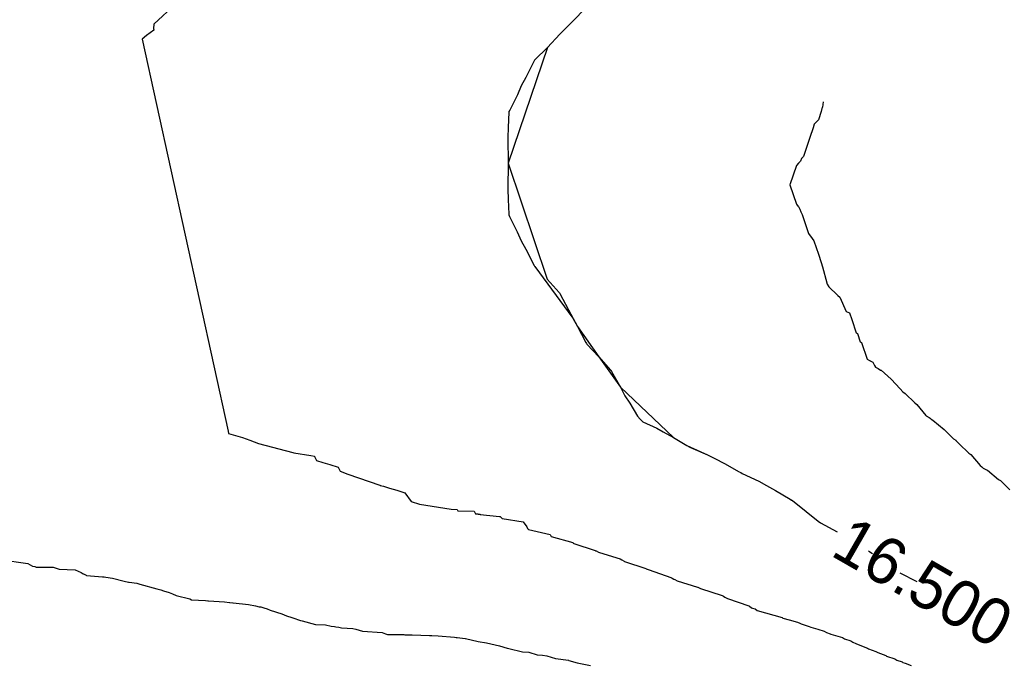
# Model space of a CAD drawing. Extents: x 158343 to 162498, y 431347 to 434500.
# Tile 192 of 248: x 159582 to 159620, y 434103 to 434128. Entities that reach past the tile are written whole.
import ezdxf

# ---------------------------------------------------------------- set-up
doc = ezdxf.new("R2010")
doc.units = 0
doc.header["$LTSCALE"] = 10
doc.header["$MEASUREMENT"] = 0
doc.layers.add('000_arcering', color=8, linetype='CONTINUOUS')
doc.layers.add('def. con-hoogtelijn (index)', color=8, linetype='CONTINUOUS')
doc.styles.add('Style-WORKING', font='WORKING.shx')

# ---------------------------------------------------------------- blocks, each defined once
blk = doc.blocks.new('bestaande hoogtelijnen')
at = {"layer": 'def. con-hoogtelijn (index)'}
for p, q in [((-79.843, 62.203), (-80.71, 61.403)), ((-79.843, 62.203), (-80.71, 61.403)), ((-79.843, 62.203), (-80.71, 61.403)), ((-63.994, 62.019), (-64.487, 61.513)), ((-63.994, 62.019), (-64.487, 61.513)), ((-80.71, 61.403), (-80.713, 61.239)), ((-80.71, 61.403), (-80.713, 61.239)), ((-80.71, 61.403), (-80.713, 61.239)), ((-64.487, 61.513), (-64.992, 61.018)), ((-64.487, 61.513), (-64.992, 61.018)), ((-80.71, 61.169), (-80.984, 60.959)), ((-80.71, 61.169), (-80.984, 60.959)), ((-80.71, 61.169), (-80.984, 60.959)), ((-80.713, 61.239), (-80.713, 61.237)), ((-80.713, 61.239), (-80.713, 61.237)), ((-80.713, 61.239), (-80.713, 61.237)), ((-80.713, 61.237), (-80.71, 61.169)), ((-80.713, 61.237), (-80.71, 61.169)), ((-80.713, 61.237), (-80.71, 61.169)), ((-64.992, 61.018), (-65.472, 60.499)), ((-64.992, 61.018), (-65.472, 60.499)), ((-80.984, 60.959), (-81.159, 60.819)), ((-80.984, 60.959), (-81.159, 60.819)), ((-80.984, 60.959), (-81.159, 60.819)), ((-81.159, 60.819), (-77.825, 45.656)), ((-81.159, 60.819), (-77.825, 45.656)), ((-81.159, 60.819), (-77.825, 45.656)), ((-65.472, 60.499), (-66.994, 56.021)), ((-65.472, 60.499), (-66.994, 56.021)), ((-65.472, 60.499), (-65.965, 60.019)), ((-65.472, 60.499), (-65.965, 60.019)), ((-65.992, 59.977), (-66.308, 59.335)), ((-65.992, 59.977), (-66.308, 59.335)), ((-65.976, 60.002), (-65.992, 59.977)), ((-65.976, 60.002), (-65.992, 59.977)), ((-65.965, 60.019), (-65.976, 60.002)), ((-65.965, 60.019), (-65.976, 60.002)), ((-66.308, 59.335), (-66.488, 59.019)), ((-66.308, 59.335), (-66.488, 59.019)), ((-66.488, 59.019), (-66.637, 58.664)), ((-66.488, 59.019), (-66.637, 58.664)), ((-66.637, 58.664), (-66.934, 58.077)), ((-66.637, 58.664), (-66.934, 58.077)), ((-54.806, 58.398), (-54.831, 58.195)), ((-54.806, 58.398), (-54.831, 58.195)), ((-54.806, 58.398), (-54.831, 58.195)), ((-66.964, 57.991), (-66.992, 57.4)), ((-66.964, 57.991), (-66.992, 57.4)), ((-66.961, 58.019), (-66.964, 57.991)), ((-66.961, 58.019), (-66.964, 57.991)), ((-66.934, 58.077), (-66.961, 58.019)), ((-66.934, 58.077), (-66.961, 58.019)), ((-54.882, 58.019), (-54.988, 57.693)), ((-54.882, 58.019), (-54.988, 57.693)), ((-54.882, 58.019), (-54.988, 57.693)), ((-54.835, 58.191), (-54.882, 58.019)), ((-54.835, 58.191), (-54.882, 58.019)), ((-54.835, 58.191), (-54.882, 58.019)), ((-54.831, 58.195), (-54.835, 58.191)), ((-54.831, 58.195), (-54.835, 58.191)), ((-54.831, 58.195), (-54.835, 58.191)), ((-54.988, 57.693), (-55.151, 57.526)), ((-54.988, 57.693), (-55.151, 57.526)), ((-54.988, 57.693), (-55.151, 57.526)), ((-66.992, 57.4), (-67.006, 57.019)), ((-66.992, 57.4), (-67.006, 57.019)), ((-55.193, 57.387), (-55.323, 57.019)), ((-55.193, 57.387), (-55.323, 57.019)), ((-55.193, 57.387), (-55.323, 57.019)), ((-55.151, 57.526), (-55.193, 57.387)), ((-55.151, 57.526), (-55.193, 57.387)), ((-55.151, 57.526), (-55.193, 57.387)), ((-67.006, 57.019), (-67.006, 57.005)), ((-67.006, 57.019), (-67.006, 57.005)), ((-67.006, 57.005), (-66.994, 56.021)), ((-67.006, 57.005), (-66.994, 56.021)), ((-55.323, 57.019), (-55.562, 56.282)), ((-55.323, 57.019), (-55.562, 56.282)), ((-55.323, 57.019), (-55.562, 56.282)), ((-55.323, 57.019), (-55.323, 57.019)), ((-55.323, 57.019), (-55.323, 57.019)), ((-55.323, 57.019), (-55.323, 57.019)), ((-66.994, 56.017), (-67.006, 55.033)), ((-66.994, 56.017), (-67.006, 55.033)), ((-66.994, 56.021), (-66.994, 56.017)), ((-66.994, 56.021), (-66.994, 56.017)), ((-66.994, 56.017), (-65.479, 51.531)), ((-66.994, 56.017), (-65.479, 51.531)), ((-55.758, 56.019), (-55.838, 55.932)), ((-55.758, 56.019), (-55.838, 55.932)), ((-55.758, 56.019), (-55.838, 55.932)), ((-55.674, 56.101), (-55.758, 56.019)), ((-55.674, 56.101), (-55.758, 56.019)), ((-55.674, 56.101), (-55.758, 56.019)), ((-55.644, 56.198), (-55.674, 56.101)), ((-55.644, 56.198), (-55.674, 56.101)), ((-55.644, 56.198), (-55.674, 56.101)), ((-55.562, 56.282), (-55.644, 56.198)), ((-55.562, 56.282), (-55.644, 56.198)), ((-55.562, 56.282), (-55.644, 56.198)), ((-55.838, 55.932), (-56.092, 55.186)), ((-55.838, 55.932), (-56.092, 55.186)), ((-55.838, 55.932), (-56.092, 55.186)), ((-67.006, 55.033), (-67.006, 55.019)), ((-67.006, 55.033), (-67.006, 55.019)), ((-67.006, 55.019), (-66.992, 54.612)), ((-67.006, 55.019), (-66.992, 54.612)), ((-56.092, 55.186), (-56.092, 55.185)), ((-56.092, 55.186), (-56.092, 55.185)), ((-56.092, 55.186), (-56.092, 55.185)), ((-56.092, 55.185), (-55.84, 54.437)), ((-56.092, 55.185), (-55.84, 54.437)), ((-56.092, 55.185), (-55.84, 54.437)), ((-66.992, 54.612), (-66.966, 54.045)), ((-66.992, 54.612), (-66.966, 54.045)), ((-55.84, 54.437), (-55.763, 54.352)), ((-55.84, 54.437), (-55.763, 54.352)), ((-55.84, 54.437), (-55.763, 54.352)), ((-55.763, 54.352), (-55.761, 54.35)), ((-55.763, 54.352), (-55.761, 54.35)), ((-55.763, 54.352), (-55.761, 54.35)), ((-55.761, 54.35), (-55.758, 54.346)), ((-55.761, 54.35), (-55.758, 54.346)), ((-55.761, 54.35), (-55.758, 54.346)), ((-55.758, 54.346), (-55.702, 54.241)), ((-55.758, 54.346), (-55.702, 54.241)), ((-55.758, 54.346), (-55.702, 54.241)), ((-55.702, 54.241), (-55.672, 54.144)), ((-55.702, 54.241), (-55.672, 54.144)), ((-55.702, 54.241), (-55.672, 54.144)), ((-55.672, 54.144), (-55.614, 54.036)), ((-55.672, 54.144), (-55.614, 54.036)), ((-55.672, 54.144), (-55.614, 54.036)), ((-66.966, 54.045), (-66.964, 54.019)), ((-66.966, 54.045), (-66.964, 54.019)), ((-66.964, 54.019), (-66.938, 53.965)), ((-66.964, 54.019), (-66.938, 53.965)), ((-66.938, 53.965), (-66.64, 53.37)), ((-66.938, 53.965), (-66.64, 53.37)), ((-55.614, 54.036), (-55.37, 53.299)), ((-55.614, 54.036), (-55.37, 53.299)), ((-55.614, 54.036), (-55.37, 53.299)), ((-66.64, 53.37), (-66.491, 53.019)), ((-66.64, 53.37), (-66.491, 53.019)), ((-66.491, 53.019), (-66.311, 52.7)), ((-66.491, 53.019), (-66.311, 52.7)), ((-55.37, 53.299), (-55.232, 53.104)), ((-55.37, 53.299), (-55.232, 53.104)), ((-55.37, 53.299), (-55.232, 53.104)), ((-55.232, 53.104), (-55.157, 53.019)), ((-55.232, 53.104), (-55.157, 53.019)), ((-55.232, 53.104), (-55.157, 53.019)), ((-55.157, 53.019), (-54.987, 52.507)), ((-55.157, 53.019), (-54.987, 52.507)), ((-55.157, 53.019), (-54.987, 52.507)), ((-66.311, 52.7), (-65.992, 52.061)), ((-66.311, 52.7), (-65.992, 52.061)), ((-54.987, 52.507), (-54.984, 52.503)), ((-54.987, 52.507), (-54.984, 52.503)), ((-54.987, 52.507), (-54.984, 52.503)), ((-54.984, 52.503), (-54.882, 52.182)), ((-54.984, 52.503), (-54.882, 52.182)), ((-54.984, 52.503), (-54.882, 52.182)), ((-65.992, 52.061), (-65.975, 52.035)), ((-65.992, 52.061), (-65.975, 52.035)), ((-65.975, 52.035), (-65.965, 52.019)), ((-65.975, 52.035), (-65.965, 52.019)), ((-65.965, 52.019), (-64.491, 50.019)), ((-65.965, 52.019), (-64.491, 50.019)), ((-54.882, 52.182), (-54.827, 52.017)), ((-54.882, 52.182), (-54.827, 52.017)), ((-54.882, 52.182), (-54.827, 52.017)), ((-54.827, 52.017), (-54.662, 51.39)), ((-54.827, 52.017), (-54.662, 51.39)), ((-54.827, 52.017), (-54.662, 51.39)), ((-65.479, 51.531), (-65.017, 51.019)), ((-65.479, 51.531), (-65.017, 51.019)), ((-54.662, 51.39), (-54.659, 51.384)), ((-54.662, 51.39), (-54.659, 51.384)), ((-54.662, 51.39), (-54.659, 51.384)), ((-54.659, 51.384), (-54.645, 51.343)), ((-54.659, 51.384), (-54.645, 51.343)), ((-54.659, 51.384), (-54.645, 51.343)), ((-54.645, 51.343), (-54.589, 51.242)), ((-54.645, 51.343), (-54.589, 51.242)), ((-54.645, 51.343), (-54.589, 51.242)), ((-54.589, 51.242), (-54.246, 50.918)), ((-54.589, 51.242), (-54.246, 50.918)), ((-54.589, 51.242), (-54.246, 50.918)), ((-65.017, 51.019), (-65.006, 51.005)), ((-65.017, 51.019), (-65.006, 51.005)), ((-65.006, 51.005), (-64.992, 50.983)), ((-65.006, 51.005), (-64.992, 50.983)), ((-64.992, 50.983), (-64.656, 50.354)), ((-64.992, 50.983), (-64.656, 50.354)), ((-54.246, 50.918), (-54.238, 50.897)), ((-54.246, 50.918), (-54.238, 50.897)), ((-54.246, 50.918), (-54.238, 50.897)), ((-54.238, 50.897), (-54.151, 50.844)), ((-54.238, 50.897), (-54.151, 50.844)), ((-54.238, 50.897), (-54.151, 50.844)), ((-54.151, 50.844), (-53.916, 50.288)), ((-54.151, 50.844), (-53.916, 50.288)), ((-54.151, 50.844), (-53.916, 50.288)), ((-64.656, 50.354), (-64.308, 49.702)), ((-64.656, 50.354), (-64.308, 49.702)), ((-64.491, 50.019), (-64.308, 49.702)), ((-64.491, 50.019), (-64.308, 49.702)), ((-53.916, 50.288), (-53.783, 50.227)), ((-53.916, 50.288), (-53.783, 50.227)), ((-53.916, 50.288), (-53.783, 50.227)), ((-53.783, 50.227), (-53.697, 49.971)), ((-53.783, 50.227), (-53.697, 49.971)), ((-53.783, 50.227), (-53.697, 49.971)), ((-53.697, 49.971), (-53.524, 49.455)), ((-53.697, 49.971), (-53.524, 49.455)), ((-53.697, 49.971), (-53.524, 49.455)), ((-64.308, 49.702), (-63.48, 48.53)), ((-64.308, 49.702), (-63.48, 48.53)), ((-64.308, 49.702), (-63.992, 49.085)), ((-64.308, 49.702), (-63.992, 49.085)), ((-53.524, 49.455), (-53.476, 49.432)), ((-53.524, 49.455), (-53.476, 49.432)), ((-53.524, 49.455), (-53.476, 49.432)), ((-53.476, 49.432), (-53.375, 49.115)), ((-53.476, 49.432), (-53.375, 49.115)), ((-53.476, 49.432), (-53.375, 49.115)), ((-63.992, 49.085), (-63.967, 49.043)), ((-63.992, 49.085), (-63.967, 49.043)), ((-63.967, 49.043), (-63.952, 49.019)), ((-63.967, 49.043), (-63.952, 49.019)), ((-63.952, 49.019), (-63.48, 48.53)), ((-63.952, 49.019), (-63.48, 48.53)), ((-53.375, 49.115), (-53.312, 49.082)), ((-53.375, 49.115), (-53.312, 49.082)), ((-53.375, 49.115), (-53.312, 49.082)), ((-53.312, 49.082), (-53.096, 48.441)), ((-53.312, 49.082), (-53.096, 48.441)), ((-53.312, 49.082), (-53.096, 48.441)), ((-63.48, 48.53), (-63.032, 48.019)), ((-63.48, 48.53), (-63.032, 48.019)), ((-63.48, 48.53), (-62.651, 47.359)), ((-63.48, 48.53), (-62.651, 47.359)), ((-53.096, 48.441), (-53.003, 48.389)), ((-53.096, 48.441), (-53.003, 48.389)), ((-53.096, 48.441), (-53.003, 48.389)), ((-63.032, 48.019), (-63.014, 47.997)), ((-63.032, 48.019), (-63.014, 47.997)), ((-53.003, 48.389), (-52.992, 48.383)), ((-53.003, 48.389), (-52.992, 48.383)), ((-53.003, 48.389), (-52.992, 48.383)), ((-52.992, 48.383), (-52.983, 48.378)), ((-52.992, 48.383), (-52.983, 48.378)), ((-52.992, 48.383), (-52.983, 48.378)), ((-52.983, 48.378), (-52.876, 48.327)), ((-52.983, 48.378), (-52.876, 48.327)), ((-52.983, 48.378), (-52.876, 48.327)), ((-52.876, 48.327), (-52.813, 48.197)), ((-52.876, 48.327), (-52.813, 48.197)), ((-52.876, 48.327), (-52.813, 48.197)), ((-52.813, 48.197), (-52.78, 48.134)), ((-52.813, 48.197), (-52.78, 48.134)), ((-52.813, 48.197), (-52.78, 48.134)), ((-52.78, 48.134), (-52.729, 48.108)), ((-52.78, 48.134), (-52.729, 48.108)), ((-52.78, 48.134), (-52.729, 48.108)), ((-52.729, 48.108), (-52.672, 48.076)), ((-52.729, 48.108), (-52.672, 48.076)), ((-52.729, 48.108), (-52.672, 48.076)), ((-52.672, 48.076), (-52.578, 48.019)), ((-52.672, 48.076), (-52.578, 48.019)), ((-52.672, 48.076), (-52.578, 48.019)), ((-52.578, 48.019), (-52.568, 48.013)), ((-52.578, 48.019), (-52.568, 48.013)), ((-52.578, 48.019), (-52.568, 48.013)), ((-52.568, 48.013), (-52.562, 48.01)), ((-52.568, 48.013), (-52.562, 48.01)), ((-52.568, 48.013), (-52.562, 48.01)), ((-63.014, 47.997), (-62.992, 47.962)), ((-63.014, 47.997), (-62.992, 47.962)), ((-62.992, 47.962), (-62.651, 47.359)), ((-62.992, 47.962), (-62.651, 47.359)), ((-52.562, 48.01), (-52.165, 47.67)), ((-52.562, 48.01), (-52.165, 47.67)), ((-52.562, 48.01), (-52.165, 47.67)), ((-52.165, 47.67), (-51.825, 47.294)), ((-52.165, 47.67), (-51.825, 47.294)), ((-52.165, 47.67), (-51.825, 47.294)), ((-62.651, 47.359), (-60.596, 45.414)), ((-62.651, 47.359), (-60.596, 45.414)), ((-62.651, 47.359), (-62.478, 47.019)), ((-62.651, 47.359), (-62.478, 47.019)), ((-51.825, 47.294), (-51.717, 47.176)), ((-51.825, 47.294), (-51.717, 47.176)), ((-51.825, 47.294), (-51.717, 47.176)), ((-62.478, 47.019), (-62.28, 46.73)), ((-62.478, 47.019), (-62.28, 46.73)), ((-51.717, 47.176), (-51.629, 47.107)), ((-51.717, 47.176), (-51.629, 47.107)), ((-51.717, 47.176), (-51.629, 47.107)), ((-51.629, 47.107), (-51.26, 46.751)), ((-51.629, 47.107), (-51.26, 46.751)), ((-51.629, 47.107), (-51.26, 46.751)), ((-62.28, 46.73), (-61.992, 46.233)), ((-62.28, 46.73), (-61.992, 46.233)), ((-51.26, 46.751), (-51.182, 46.686)), ((-51.26, 46.751), (-51.182, 46.686)), ((-51.26, 46.751), (-51.182, 46.686)), ((-51.182, 46.686), (-50.825, 46.253)), ((-51.182, 46.686), (-50.825, 46.253)), ((-51.182, 46.686), (-50.825, 46.253)), ((-61.992, 46.233), (-61.89, 46.12)), ((-61.992, 46.233), (-61.89, 46.12)), ((-61.89, 46.12), (-61.777, 46.019)), ((-61.89, 46.12), (-61.777, 46.019)), ((-50.825, 46.253), (-50.811, 46.243)), ((-50.825, 46.253), (-50.811, 46.243)), ((-50.825, 46.253), (-50.811, 46.243)), ((-50.811, 46.243), (-50.703, 46.184)), ((-50.811, 46.243), (-50.703, 46.184)), ((-50.811, 46.243), (-50.703, 46.184)), ((-50.703, 46.184), (-50.659, 46.16)), ((-50.703, 46.184), (-50.659, 46.16)), ((-50.703, 46.184), (-50.659, 46.16)), ((-50.659, 46.16), (-50.618, 46.117)), ((-50.659, 46.16), (-50.618, 46.117)), ((-50.659, 46.16), (-50.618, 46.117)), ((-50.618, 46.117), (-50.556, 46.08)), ((-50.618, 46.117), (-50.556, 46.08)), ((-50.618, 46.117), (-50.556, 46.08)), ((-61.777, 46.019), (-61.244, 45.766)), ((-61.777, 46.019), (-61.244, 45.766)), ((-61.244, 45.766), (-60.992, 45.626)), ((-61.244, 45.766), (-60.992, 45.626)), ((-50.556, 46.08), (-50.121, 45.723)), ((-50.556, 46.08), (-50.121, 45.723)), ((-50.556, 46.08), (-50.121, 45.723)), ((-77.825, 45.656), (-77.821, 45.561)), ((-77.825, 45.656), (-77.821, 45.561)), ((-77.825, 45.656), (-77.821, 45.561)), ((-77.821, 45.561), (-77.268, 45.409)), ((-77.821, 45.561), (-77.268, 45.409)), ((-77.821, 45.561), (-77.268, 45.409)), ((-77.268, 45.409), (-77.268, 45.405)), ((-77.268, 45.409), (-77.268, 45.405)), ((-77.268, 45.409), (-77.268, 45.405)), ((-77.268, 45.405), (-76.987, 45.311)), ((-77.268, 45.405), (-76.987, 45.311)), ((-77.268, 45.405), (-76.987, 45.311)), ((-60.992, 45.626), (-60.596, 45.414)), ((-60.992, 45.626), (-60.596, 45.414)), ((-60.596, 45.414), (-60.073, 45.1)), ((-60.596, 45.414), (-60.073, 45.1)), ((-50.121, 45.723), (-49.763, 45.362)), ((-50.121, 45.723), (-49.763, 45.362)), ((-50.121, 45.723), (-49.763, 45.362)), ((-49.763, 45.362), (-49.667, 45.3)), ((-49.763, 45.362), (-49.667, 45.3)), ((-49.763, 45.362), (-49.667, 45.3)), ((-76.987, 45.311), (-76.657, 45.182)), ((-76.987, 45.311), (-76.657, 45.182)), ((-76.987, 45.311), (-76.657, 45.182)), ((-76.657, 45.182), (-75.321, 44.825)), ((-76.657, 45.182), (-75.321, 44.825)), ((-76.657, 45.182), (-75.321, 44.825)), ((-60.073, 45.1), (-59.278, 44.733)), ((-60.073, 45.1), (-59.278, 44.733)), ((-60.073, 45.1), (-59.992, 45.052)), ((-60.073, 45.1), (-59.992, 45.052)), ((-59.992, 45.052), (-59.932, 45.019)), ((-59.992, 45.052), (-59.932, 45.019)), ((-59.932, 45.019), (-59.278, 44.733)), ((-59.932, 45.019), (-59.278, 44.733)), ((-49.667, 45.3), (-49.662, 45.297)), ((-49.667, 45.3), (-49.662, 45.297)), ((-49.667, 45.3), (-49.662, 45.297)), ((-49.662, 45.297), (-49.554, 45.182)), ((-49.662, 45.297), (-49.554, 45.182)), ((-49.662, 45.297), (-49.554, 45.182)), ((-49.554, 45.182), (-49.55, 45.18)), ((-49.554, 45.182), (-49.55, 45.18)), ((-49.554, 45.182), (-49.55, 45.18)), ((-49.55, 45.18), (-49.533, 45.168)), ((-49.55, 45.18), (-49.533, 45.168)), ((-49.55, 45.18), (-49.533, 45.168)), ((-49.533, 45.168), (-49.167, 44.808)), ((-49.533, 45.168), (-49.167, 44.808)), ((-49.533, 45.168), (-49.167, 44.808)), ((-75.321, 44.825), (-75.287, 44.819)), ((-75.321, 44.825), (-75.287, 44.819)), ((-75.321, 44.825), (-75.287, 44.819)), ((-75.287, 44.819), (-74.627, 44.712)), ((-75.287, 44.819), (-74.627, 44.712)), ((-75.287, 44.819), (-74.627, 44.712)), ((-74.627, 44.712), (-74.487, 44.683)), ((-74.627, 44.712), (-74.487, 44.683)), ((-74.627, 44.712), (-74.487, 44.683)), ((-74.487, 44.683), (-74.483, 44.674)), ((-74.487, 44.683), (-74.483, 44.674)), ((-74.487, 44.683), (-74.483, 44.674)), ((-74.483, 44.674), (-74.433, 44.575)), ((-74.483, 44.674), (-74.433, 44.575)), ((-74.483, 44.674), (-74.433, 44.575)), ((-59.278, 44.733), (-58.992, 44.595)), ((-59.278, 44.733), (-58.992, 44.595)), ((-58.992, 44.595), (-58.614, 44.397)), ((-58.992, 44.595), (-58.614, 44.397)), ((-49.167, 44.808), (-49.089, 44.754)), ((-49.167, 44.808), (-49.089, 44.754)), ((-49.167, 44.808), (-49.089, 44.754)), ((-49.089, 44.754), (-48.73, 44.328)), ((-49.089, 44.754), (-48.73, 44.328)), ((-49.089, 44.754), (-48.73, 44.328)), ((-74.433, 44.575), (-74.408, 44.516)), ((-74.433, 44.575), (-74.408, 44.516)), ((-74.433, 44.575), (-74.408, 44.516)), ((-74.408, 44.516), (-74.166, 44.443)), ((-74.408, 44.516), (-74.166, 44.443)), ((-74.408, 44.516), (-74.166, 44.443)), ((-74.166, 44.443), (-73.894, 44.367)), ((-74.166, 44.443), (-73.894, 44.367)), ((-74.166, 44.443), (-73.894, 44.367)), ((-73.894, 44.367), (-73.575, 44.264)), ((-73.894, 44.367), (-73.575, 44.264)), ((-73.894, 44.367), (-73.575, 44.264)), ((-73.575, 44.264), (-73.545, 44.21)), ((-73.575, 44.264), (-73.545, 44.21)), ((-73.575, 44.264), (-73.545, 44.21)), ((-73.545, 44.21), (-73.492, 44.104)), ((-73.545, 44.21), (-73.492, 44.104)), ((-73.545, 44.21), (-73.492, 44.104)), ((-58.614, 44.397), (-58.057, 44.084)), ((-58.614, 44.397), (-58.057, 44.084)), ((-48.73, 44.328), (-48.659, 44.274)), ((-48.73, 44.328), (-48.659, 44.274)), ((-48.73, 44.328), (-48.659, 44.274)), ((-48.659, 44.274), (-48.614, 44.226)), ((-48.659, 44.274), (-48.614, 44.226)), ((-48.659, 44.274), (-48.614, 44.226)), ((-48.614, 44.226), (-48.589, 44.21)), ((-48.614, 44.226), (-48.589, 44.21)), ((-48.614, 44.226), (-48.589, 44.21)), ((-48.589, 44.21), (-48.478, 44.154)), ((-48.589, 44.21), (-48.478, 44.154)), ((-48.589, 44.21), (-48.478, 44.154)), ((-73.492, 44.104), (-73.197, 43.987)), ((-73.492, 44.104), (-73.197, 43.987)), ((-73.492, 44.104), (-73.197, 43.987)), ((-73.197, 43.987), (-71.955, 43.562)), ((-73.197, 43.987), (-71.955, 43.562)), ((-73.197, 43.987), (-71.955, 43.562)), ((-58.057, 44.084), (-57.992, 44.048)), ((-58.057, 44.084), (-57.992, 44.048)), ((-57.992, 44.048), (-57.94, 44.019)), ((-57.992, 44.048), (-57.94, 44.019)), ((-57.94, 44.019), (-57.298, 43.712)), ((-57.94, 44.019), (-57.298, 43.712)), ((-48.478, 44.154), (-48.447, 44.139)), ((-48.478, 44.154), (-48.447, 44.139)), ((-48.478, 44.154), (-48.447, 44.139)), ((-48.447, 44.139), (-48.018, 43.779)), ((-48.447, 44.139), (-48.018, 43.779)), ((-48.447, 44.139), (-48.018, 43.779)), ((-71.955, 43.562), (-71.952, 43.558)), ((-71.955, 43.562), (-71.952, 43.558)), ((-71.955, 43.562), (-71.952, 43.558)), ((-71.952, 43.558), (-71.951, 43.555)), ((-71.952, 43.558), (-71.951, 43.555)), ((-71.952, 43.558), (-71.951, 43.555)), ((-71.951, 43.555), (-71.821, 43.519)), ((-71.951, 43.555), (-71.821, 43.519)), ((-71.951, 43.555), (-71.821, 43.519)), ((-71.821, 43.519), (-71.582, 43.447)), ((-71.821, 43.519), (-71.582, 43.447)), ((-71.821, 43.519), (-71.582, 43.447)), ((-71.582, 43.447), (-71.304, 43.369)), ((-71.582, 43.447), (-71.304, 43.369)), ((-71.582, 43.447), (-71.304, 43.369)), ((-57.298, 43.712), (-56.992, 43.556)), ((-57.298, 43.712), (-56.992, 43.556)), ((-56.992, 43.556), (-56.651, 43.36)), ((-56.992, 43.556), (-56.651, 43.36)), ((-48.018, 43.779), (-47.939, 43.738)), ((-48.018, 43.779), (-47.939, 43.738)), ((-48.018, 43.779), (-47.939, 43.738)), ((-47.939, 43.738), (-47.58, 43.379)), ((-47.939, 43.738), (-47.58, 43.379)), ((-47.939, 43.738), (-47.58, 43.379)), ((-71.304, 43.369), (-70.987, 43.267)), ((-71.304, 43.369), (-70.987, 43.267)), ((-71.304, 43.369), (-70.987, 43.267)), ((-70.987, 43.267), (-70.742, 42.933)), ((-70.987, 43.267), (-70.742, 42.933)), ((-70.987, 43.267), (-70.742, 42.933)), ((-56.651, 43.36), (-56.084, 43.019)), ((-56.651, 43.36), (-56.084, 43.019)), ((-70.742, 42.933), (-70.426, 42.834)), ((-70.742, 42.933), (-70.426, 42.834)), ((-70.742, 42.933), (-70.426, 42.834)), ((-70.426, 42.834), (-69.196, 42.64)), ((-70.426, 42.834), (-69.196, 42.64)), ((-70.426, 42.834), (-69.196, 42.64)), ((-56.084, 43.019), (-56.025, 42.985)), ((-56.084, 43.019), (-56.025, 42.985)), ((-56.084, 43.019), (-55.992, 42.964)), ((-56.084, 43.019), (-55.992, 42.964)), ((-56.025, 42.985), (-55.992, 42.964)), ((-56.025, 42.985), (-55.992, 42.964)), ((-55.992, 42.964), (-55.46, 42.55)), ((-55.992, 42.964), (-55.46, 42.55)), ((-69.196, 42.64), (-68.966, 42.628)), ((-69.196, 42.64), (-68.966, 42.628)), ((-69.196, 42.64), (-68.966, 42.628)), ((-68.966, 42.628), (-68.935, 42.575)), ((-68.966, 42.628), (-68.935, 42.575)), ((-68.966, 42.628), (-68.935, 42.575)), ((-68.935, 42.575), (-68.306, 42.561)), ((-68.935, 42.575), (-68.306, 42.561)), ((-68.935, 42.575), (-68.306, 42.561)), ((-68.306, 42.561), (-68.254, 42.458)), ((-68.306, 42.561), (-68.254, 42.458)), ((-68.306, 42.561), (-68.254, 42.458)), ((-68.254, 42.458), (-68.159, 42.453)), ((-68.254, 42.458), (-68.159, 42.453)), ((-68.254, 42.458), (-68.159, 42.453)), ((-68.159, 42.453), (-68.154, 42.446)), ((-68.159, 42.453), (-68.154, 42.446)), ((-68.159, 42.453), (-68.154, 42.446)), ((-68.154, 42.446), (-68.074, 42.437)), ((-68.154, 42.446), (-68.074, 42.437)), ((-68.154, 42.446), (-68.074, 42.437)), ((-68.074, 42.437), (-68.071, 42.433)), ((-68.074, 42.437), (-68.071, 42.433)), ((-68.074, 42.437), (-68.071, 42.433)), ((-68.071, 42.433), (-67.323, 42.356)), ((-68.071, 42.433), (-67.323, 42.356)), ((-68.071, 42.433), (-67.323, 42.356)), ((-67.323, 42.356), (-67.319, 42.356)), ((-67.323, 42.356), (-67.319, 42.356)), ((-67.323, 42.356), (-67.319, 42.356)), ((-67.319, 42.356), (-67.298, 42.352)), ((-67.319, 42.356), (-67.298, 42.352)), ((-67.319, 42.356), (-67.298, 42.352)), ((-67.298, 42.352), (-67.219, 42.271)), ((-67.298, 42.352), (-67.219, 42.271)), ((-67.298, 42.352), (-67.219, 42.271)), ((-55.46, 42.55), (-54.992, 42.165)), ((-55.46, 42.55), (-54.992, 42.165)), ((-67.219, 42.271), (-66.407, 42.145)), ((-67.219, 42.271), (-66.407, 42.145)), ((-67.219, 42.271), (-66.407, 42.145)), ((-66.407, 42.145), (-66.268, 41.95)), ((-66.407, 42.145), (-66.268, 41.95)), ((-66.407, 42.145), (-66.268, 41.95)), ((-66.268, 41.95), (-66.24, 41.893)), ((-66.268, 41.95), (-66.24, 41.893)), ((-66.268, 41.95), (-66.24, 41.893)), ((-54.992, 42.165), (-54.906, 42.104)), ((-54.992, 42.165), (-54.906, 42.104)), ((-54.906, 42.104), (-54.256, 41.755)), ((-54.906, 42.104), (-54.256, 41.755)), ((-54.906, 42.104), (-54.901, 42.101)), ((-54.906, 42.104), (-54.901, 42.101)), ((-66.24, 41.893), (-66.207, 41.845)), ((-66.24, 41.893), (-66.207, 41.845)), ((-66.24, 41.893), (-66.207, 41.845)), ((-66.207, 41.845), (-65.373, 41.658)), ((-66.207, 41.845), (-65.373, 41.658)), ((-66.207, 41.845), (-65.373, 41.658)), ((-65.373, 41.658), (-65.325, 41.575)), ((-65.373, 41.658), (-65.325, 41.575)), ((-65.373, 41.658), (-65.325, 41.575)), ((-65.325, 41.575), (-64.492, 41.339)), ((-65.325, 41.575), (-64.492, 41.339)), ((-65.325, 41.575), (-64.492, 41.339)), ((-64.492, 41.339), (-64.475, 41.321)), ((-64.492, 41.339), (-64.475, 41.321)), ((-64.492, 41.339), (-64.475, 41.321)), ((-64.475, 41.321), (-64.456, 41.304)), ((-64.475, 41.321), (-64.456, 41.304)), ((-64.475, 41.321), (-64.456, 41.304)), ((-64.456, 41.304), (-63.623, 41.032)), ((-64.456, 41.304), (-63.623, 41.032)), ((-64.456, 41.304), (-63.623, 41.032)), ((-63.623, 41.032), (-63.613, 41.029)), ((-63.623, 41.032), (-63.613, 41.029)), ((-63.623, 41.032), (-63.613, 41.029)), ((-63.613, 41.029), (-63.584, 41.019)), ((-63.613, 41.029), (-63.584, 41.019)), ((-63.613, 41.029), (-63.584, 41.019)), ((-63.584, 41.019), (-63.495, 40.977)), ((-63.584, 41.019), (-63.495, 40.977)), ((-63.584, 41.019), (-63.495, 40.977)), ((-63.495, 40.977), (-63.453, 40.954)), ((-63.495, 40.977), (-63.453, 40.954)), ((-63.495, 40.977), (-63.453, 40.954)), ((-63.453, 40.954), (-62.659, 40.709)), ((-63.453, 40.954), (-62.659, 40.709)), ((-63.453, 40.954), (-62.659, 40.709)), ((-53.045, 41.019), (-53.011, 41)), ((-53.045, 41.019), (-53.011, 41)), ((-53.011, 41), (-52.992, 40.988)), ((-53.011, 41), (-52.992, 40.988)), ((-52.992, 40.988), (-52.887, 40.914)), ((-52.992, 40.988), (-52.887, 40.914)), ((-86.661, 40.682), (-85.578, 40.529)), ((-86.661, 40.682), (-85.578, 40.529)), ((-85.578, 40.529), (-85.398, 40.425)), ((-85.578, 40.529), (-85.398, 40.425)), ((-85.398, 40.425), (-85.307, 40.42)), ((-85.398, 40.425), (-85.307, 40.42)), ((-85.307, 40.42), (-85.282, 40.407)), ((-85.307, 40.42), (-85.282, 40.407)), ((-85.282, 40.407), (-85.259, 40.395)), ((-85.282, 40.407), (-85.259, 40.395)), ((-85.259, 40.395), (-84.674, 40.391)), ((-85.259, 40.395), (-84.674, 40.391)), ((-62.659, 40.709), (-62.593, 40.674)), ((-62.659, 40.709), (-62.593, 40.674)), ((-62.659, 40.709), (-62.593, 40.674)), ((-62.593, 40.674), (-62.505, 40.621)), ((-62.593, 40.674), (-62.505, 40.621)), ((-62.593, 40.674), (-62.505, 40.621)), ((-62.505, 40.621), (-62.492, 40.613)), ((-62.505, 40.621), (-62.492, 40.613)), ((-62.505, 40.621), (-62.492, 40.613)), ((-62.492, 40.613), (-61.659, 40.336)), ((-62.492, 40.613), (-61.659, 40.336)), ((-62.492, 40.613), (-61.659, 40.336)), ((-84.674, 40.391), (-84.636, 40.389)), ((-84.674, 40.391), (-84.636, 40.389)), ((-84.636, 40.389), (-84.601, 40.387)), ((-84.636, 40.389), (-84.601, 40.387)), ((-84.601, 40.387), (-84.369, 40.308)), ((-84.601, 40.387), (-84.369, 40.308)), ((-84.369, 40.308), (-83.753, 40.289)), ((-84.369, 40.308), (-83.753, 40.289)), ((-83.753, 40.289), (-83.524, 40.184)), ((-83.753, 40.289), (-83.524, 40.184)), ((-83.524, 40.184), (-83.438, 40.131)), ((-83.524, 40.184), (-83.438, 40.131)), ((-83.438, 40.131), (-83.422, 40.13)), ((-83.438, 40.131), (-83.422, 40.13)), ((-83.422, 40.13), (-83.325, 40.075)), ((-83.422, 40.13), (-83.325, 40.075)), ((-83.325, 40.075), (-83.312, 40.074)), ((-83.325, 40.075), (-83.312, 40.074)), ((-83.312, 40.074), (-82.697, 40.022)), ((-83.312, 40.074), (-82.697, 40.022)), ((-82.697, 40.022), (-82.659, 40.019)), ((-82.697, 40.022), (-82.659, 40.019)), ((-82.659, 40.019), (-82.623, 40.013)), ((-82.659, 40.019), (-82.623, 40.013)), ((-82.623, 40.013), (-82.567, 39.999)), ((-82.623, 40.013), (-82.567, 39.999)), ((-61.659, 40.336), (-61.649, 40.33)), ((-61.659, 40.336), (-61.649, 40.33)), ((-61.659, 40.336), (-61.649, 40.33)), ((-61.649, 40.33), (-61.54, 40.283)), ((-61.649, 40.33), (-61.54, 40.283)), ((-61.649, 40.33), (-61.54, 40.283)), ((-61.54, 40.283), (-60.692, 39.985)), ((-61.54, 40.283), (-60.692, 39.985)), ((-61.54, 40.283), (-60.692, 39.985)), ((-51.841, 40.169), (-51.177, 39.833)), ((-51.841, 40.169), (-51.177, 39.833)), ((-82.567, 39.999), (-82.301, 39.964)), ((-82.567, 39.999), (-82.301, 39.964)), ((-82.301, 39.964), (-81.859, 39.849)), ((-82.301, 39.964), (-81.859, 39.849)), ((-81.859, 39.849), (-81.69, 39.809)), ((-81.859, 39.849), (-81.69, 39.809)), ((-81.69, 39.809), (-81.655, 39.806)), ((-81.69, 39.809), (-81.655, 39.806)), ((-81.655, 39.806), (-81.368, 39.766)), ((-81.655, 39.806), (-81.368, 39.766)), ((-81.368, 39.766), (-81.252, 39.735)), ((-81.368, 39.766), (-81.252, 39.735)), ((-81.252, 39.735), (-80.585, 39.547)), ((-81.252, 39.735), (-80.585, 39.547)), ((-60.692, 39.985), (-60.644, 39.962)), ((-60.692, 39.985), (-60.644, 39.962)), ((-60.692, 39.985), (-60.644, 39.962)), ((-60.644, 39.962), (-60.581, 39.929)), ((-60.644, 39.962), (-60.581, 39.929)), ((-60.644, 39.962), (-60.581, 39.929)), ((-60.581, 39.929), (-60.539, 39.915)), ((-60.581, 39.929), (-60.539, 39.915)), ((-60.581, 39.929), (-60.539, 39.915)), ((-60.539, 39.915), (-60.446, 39.863)), ((-60.539, 39.915), (-60.446, 39.863)), ((-60.539, 39.915), (-60.446, 39.863)), ((-60.446, 39.863), (-59.669, 39.623)), ((-60.446, 39.863), (-59.669, 39.623)), ((-60.446, 39.863), (-59.669, 39.623)), ((-80.585, 39.547), (-80.437, 39.508)), ((-80.585, 39.547), (-80.437, 39.508)), ((-80.437, 39.508), (-80.325, 39.471)), ((-80.437, 39.508), (-80.325, 39.471)), ((-80.325, 39.471), (-80.113, 39.414)), ((-80.325, 39.471), (-80.113, 39.414)), ((-80.113, 39.414), (-79.981, 39.363)), ((-80.113, 39.414), (-79.981, 39.363)), ((-79.981, 39.363), (-79.845, 39.295)), ((-79.981, 39.363), (-79.845, 39.295)), ((-79.845, 39.295), (-79.312, 39.162)), ((-79.845, 39.295), (-79.312, 39.162)), ((-59.669, 39.623), (-59.659, 39.617)), ((-59.669, 39.623), (-59.659, 39.617)), ((-59.669, 39.623), (-59.659, 39.617)), ((-59.659, 39.617), (-59.65, 39.613)), ((-59.659, 39.617), (-59.65, 39.613)), ((-59.659, 39.617), (-59.65, 39.613)), ((-59.65, 39.613), (-59.543, 39.561)), ((-59.65, 39.613), (-59.543, 39.561)), ((-59.65, 39.613), (-59.543, 39.561)), ((-59.543, 39.561), (-58.71, 39.291)), ((-59.543, 39.561), (-58.71, 39.291)), ((-59.543, 39.561), (-58.71, 39.291)), ((-58.71, 39.291), (-58.659, 39.265)), ((-58.71, 39.291), (-58.659, 39.265)), ((-58.71, 39.291), (-58.659, 39.265)), ((-58.659, 39.265), (-58.602, 39.232)), ((-58.659, 39.265), (-58.602, 39.232)), ((-58.659, 39.265), (-58.602, 39.232)), ((-79.312, 39.162), (-79.247, 39.132)), ((-79.312, 39.162), (-79.247, 39.132)), ((-79.247, 39.132), (-78.706, 39.102)), ((-79.247, 39.132), (-78.706, 39.102)), ((-78.706, 39.102), (-78.619, 39.094)), ((-78.706, 39.102), (-78.619, 39.094)), ((-78.619, 39.094), (-78.589, 39.088)), ((-78.619, 39.094), (-78.589, 39.088)), ((-78.589, 39.088), (-77.968, 39.055)), ((-78.589, 39.088), (-77.968, 39.055)), ((-77.968, 39.055), (-77.771, 39.025)), ((-77.968, 39.055), (-77.771, 39.025)), ((-77.771, 39.025), (-77.765, 39.025)), ((-77.771, 39.025), (-77.765, 39.025)), ((-77.765, 39.025), (-77.645, 39.011)), ((-77.765, 39.025), (-77.645, 39.011)), ((-77.645, 39.011), (-77.64, 39.01)), ((-77.645, 39.011), (-77.64, 39.01)), ((-77.64, 39.01), (-77.04, 38.944)), ((-77.64, 39.01), (-77.04, 38.944)), ((-77.04, 38.944), (-76.776, 38.901)), ((-77.04, 38.944), (-76.776, 38.901)), ((-76.776, 38.901), (-76.623, 38.86)), ((-76.776, 38.901), (-76.623, 38.86)), ((-58.602, 39.232), (-58.507, 39.175)), ((-58.602, 39.232), (-58.507, 39.175)), ((-58.602, 39.232), (-58.507, 39.175)), ((-58.507, 39.175), (-57.674, 38.891)), ((-58.507, 39.175), (-57.674, 38.891)), ((-58.507, 39.175), (-57.674, 38.891)), ((-57.674, 38.891), (-57.659, 38.882)), ((-57.674, 38.891), (-57.659, 38.882)), ((-57.674, 38.891), (-57.659, 38.882)), ((-57.659, 38.882), (-57.57, 38.813)), ((-57.659, 38.882), (-57.57, 38.813)), ((-57.659, 38.882), (-57.57, 38.813)), ((-76.623, 38.86), (-76.562, 38.852)), ((-76.623, 38.86), (-76.562, 38.852)), ((-76.562, 38.852), (-76.453, 38.821)), ((-76.562, 38.852), (-76.453, 38.821)), ((-76.453, 38.821), (-76.325, 38.78)), ((-76.453, 38.821), (-76.325, 38.78)), ((-76.325, 38.78), (-76.207, 38.733)), ((-76.325, 38.78), (-76.207, 38.733)), ((-76.207, 38.733), (-75.755, 38.588)), ((-76.207, 38.733), (-75.755, 38.588)), ((-75.755, 38.588), (-75.577, 38.507)), ((-75.755, 38.588), (-75.577, 38.507)), ((-75.577, 38.507), (-75.362, 38.441)), ((-75.577, 38.507), (-75.362, 38.441)), ((-57.57, 38.813), (-57.54, 38.804)), ((-57.57, 38.813), (-57.54, 38.804)), ((-57.57, 38.813), (-57.54, 38.804)), ((-57.54, 38.804), (-57.439, 38.774)), ((-57.54, 38.804), (-57.439, 38.774)), ((-57.54, 38.804), (-57.439, 38.774)), ((-57.439, 38.774), (-57.361, 38.71)), ((-57.439, 38.774), (-57.361, 38.71)), ((-57.439, 38.774), (-57.361, 38.71)), ((-57.361, 38.71), (-56.394, 38.445)), ((-57.361, 38.71), (-56.394, 38.445)), ((-57.361, 38.71), (-56.394, 38.445)), ((-75.362, 38.441), (-75.325, 38.425)), ((-75.362, 38.441), (-75.325, 38.425)), ((-75.325, 38.425), (-75.034, 38.331)), ((-75.325, 38.425), (-75.034, 38.331)), ((-75.034, 38.331), (-74.97, 38.31)), ((-75.034, 38.331), (-74.97, 38.31)), ((-74.97, 38.31), (-74.443, 38.171)), ((-74.97, 38.31), (-74.443, 38.171)), ((-74.443, 38.171), (-74.065, 38.155)), ((-74.443, 38.171), (-74.065, 38.155)), ((-74.065, 38.155), (-73.847, 38.103)), ((-74.065, 38.155), (-73.847, 38.103)), ((-56.394, 38.445), (-56.38, 38.435)), ((-56.394, 38.445), (-56.38, 38.435)), ((-56.394, 38.445), (-56.38, 38.435)), ((-56.38, 38.435), (-56.358, 38.421)), ((-56.38, 38.435), (-56.358, 38.421)), ((-56.38, 38.435), (-56.358, 38.421)), ((-56.358, 38.421), (-56.122, 38.353)), ((-56.358, 38.421), (-56.122, 38.353)), ((-56.358, 38.421), (-56.122, 38.353)), ((-56.122, 38.353), (-55.789, 38.263)), ((-56.122, 38.353), (-55.789, 38.263)), ((-56.122, 38.353), (-55.789, 38.263)), ((-55.789, 38.263), (-55.703, 38.219)), ((-55.789, 38.263), (-55.703, 38.219)), ((-55.789, 38.263), (-55.703, 38.219)), ((-55.703, 38.219), (-55.659, 38.194)), ((-55.703, 38.219), (-55.659, 38.194)), ((-55.703, 38.219), (-55.659, 38.194)), ((-55.659, 38.194), (-55.342, 38.1)), ((-55.659, 38.194), (-55.342, 38.1)), ((-55.659, 38.194), (-55.342, 38.1)), ((-73.847, 38.103), (-73.711, 38.091)), ((-73.847, 38.103), (-73.711, 38.091)), ((-73.711, 38.091), (-73.659, 38.077)), ((-73.711, 38.091), (-73.659, 38.077)), ((-73.659, 38.077), (-73.541, 38.069)), ((-73.659, 38.077), (-73.541, 38.069)), ((-73.541, 38.069), (-73.446, 38.041)), ((-73.541, 38.069), (-73.446, 38.041)), ((-73.446, 38.041), (-72.998, 38.024)), ((-73.446, 38.041), (-72.998, 38.024)), ((-72.998, 38.024), (-72.886, 37.993)), ((-72.998, 38.024), (-72.886, 37.993)), ((-72.886, 37.993), (-72.76, 37.952)), ((-72.886, 37.993), (-72.76, 37.952)), ((-72.76, 37.952), (-72.633, 37.913)), ((-72.76, 37.952), (-72.633, 37.913)), ((-72.633, 37.913), (-71.866, 37.864)), ((-72.633, 37.913), (-71.866, 37.864)), ((-71.866, 37.864), (-71.737, 37.817)), ((-71.866, 37.864), (-71.737, 37.817)), ((-71.737, 37.817), (-71.659, 37.79)), ((-71.737, 37.817), (-71.659, 37.79)), ((-71.659, 37.79), (-71.608, 37.788)), ((-71.659, 37.79), (-71.608, 37.788)), ((-71.608, 37.788), (-71.036, 37.782)), ((-71.608, 37.788), (-71.036, 37.782)), ((-71.036, 37.782), (-70.987, 37.779)), ((-71.036, 37.782), (-70.987, 37.779)), ((-70.987, 37.779), (-70.943, 37.777)), ((-70.987, 37.779), (-70.943, 37.777)), ((-70.943, 37.777), (-70.707, 37.777)), ((-70.943, 37.777), (-70.707, 37.777)), ((-70.707, 37.777), (-70.04, 37.746)), ((-70.707, 37.777), (-70.04, 37.746)), ((-70.04, 37.746), (-69.948, 37.741)), ((-70.04, 37.746), (-69.948, 37.741)), ((-69.948, 37.741), (-69.697, 37.735)), ((-69.948, 37.741), (-69.697, 37.735)), ((-69.697, 37.735), (-69.075, 37.678)), ((-69.697, 37.735), (-69.075, 37.678)), ((-55.342, 38.1), (-55.281, 38.063)), ((-55.342, 38.1), (-55.281, 38.063)), ((-55.342, 38.1), (-55.281, 38.063)), ((-55.281, 38.063), (-55.006, 37.99)), ((-55.281, 38.063), (-55.006, 37.99)), ((-55.281, 38.063), (-55.006, 37.99)), ((-55.006, 37.99), (-54.763, 37.92)), ((-55.006, 37.99), (-54.763, 37.92)), ((-55.006, 37.99), (-54.763, 37.92)), ((-54.763, 37.92), (-54.667, 37.859)), ((-54.763, 37.92), (-54.667, 37.859)), ((-54.763, 37.92), (-54.667, 37.859)), ((-54.667, 37.859), (-54.537, 37.816)), ((-54.667, 37.859), (-54.537, 37.816)), ((-54.667, 37.859), (-54.537, 37.816)), ((-54.537, 37.816), (-54.511, 37.798)), ((-54.537, 37.816), (-54.511, 37.798)), ((-54.537, 37.816), (-54.511, 37.798)), ((-54.511, 37.798), (-54.06, 37.668)), ((-54.511, 37.798), (-54.06, 37.668)), ((-54.511, 37.798), (-54.06, 37.668)), ((-69.075, 37.678), (-69.005, 37.672)), ((-69.075, 37.678), (-69.005, 37.672)), ((-69.005, 37.672), (-68.96, 37.667)), ((-69.005, 37.672), (-68.96, 37.667)), ((-68.96, 37.667), (-68.66, 37.637)), ((-68.96, 37.667), (-68.66, 37.637)), ((-68.66, 37.637), (-68.65, 37.635)), ((-68.66, 37.637), (-68.65, 37.635)), ((-68.65, 37.635), (-68.152, 37.516)), ((-68.65, 37.635), (-68.152, 37.516)), ((-68.152, 37.516), (-67.827, 37.466)), ((-68.152, 37.516), (-67.827, 37.466)), ((-67.827, 37.466), (-67.659, 37.424)), ((-67.827, 37.466), (-67.659, 37.424)), ((-67.659, 37.424), (-67.325, 37.349)), ((-67.659, 37.424), (-67.325, 37.349)), ((-67.325, 37.349), (-67.026, 37.261)), ((-67.325, 37.349), (-67.026, 37.261)), ((-54.06, 37.668), (-53.982, 37.614)), ((-54.06, 37.668), (-53.982, 37.614)), ((-54.06, 37.668), (-53.982, 37.614)), ((-53.982, 37.614), (-53.73, 37.539)), ((-53.982, 37.614), (-53.73, 37.539)), ((-53.982, 37.614), (-53.73, 37.539)), ((-53.73, 37.539), (-53.659, 37.484)), ((-53.73, 37.539), (-53.659, 37.484)), ((-53.73, 37.539), (-53.659, 37.484)), ((-53.659, 37.484), (-53.536, 37.436)), ((-53.659, 37.484), (-53.536, 37.436)), ((-53.659, 37.484), (-53.536, 37.436)), ((-53.536, 37.436), (-53.511, 37.421)), ((-53.536, 37.436), (-53.511, 37.421)), ((-53.536, 37.436), (-53.511, 37.421)), ((-53.511, 37.421), (-53.091, 37.253)), ((-53.511, 37.421), (-53.091, 37.253)), ((-53.511, 37.421), (-53.091, 37.253)), ((-67.026, 37.261), (-66.972, 37.247)), ((-67.026, 37.261), (-66.972, 37.247)), ((-66.972, 37.247), (-66.432, 37.12)), ((-66.972, 37.247), (-66.432, 37.12)), ((-66.432, 37.12), (-66.197, 37.099)), ((-66.432, 37.12), (-66.197, 37.099)), ((-66.197, 37.099), (-65.864, 37.005)), ((-66.197, 37.099), (-65.864, 37.005)), ((-65.864, 37.005), (-65.659, 36.981)), ((-65.864, 37.005), (-65.659, 36.981)), ((-65.659, 36.981), (-65.498, 36.96)), ((-65.659, 36.981), (-65.498, 36.96)), ((-53.091, 37.253), (-53.05, 37.228)), ((-53.091, 37.253), (-53.05, 37.228)), ((-53.091, 37.253), (-53.05, 37.228)), ((-53.05, 37.228), (-52.759, 37.122)), ((-53.05, 37.228), (-52.759, 37.122)), ((-53.05, 37.228), (-52.759, 37.122)), ((-52.759, 37.122), (-52.689, 37.091)), ((-52.759, 37.122), (-52.689, 37.091)), ((-52.759, 37.122), (-52.689, 37.091)), ((-52.689, 37.091), (-52.376, 36.968)), ((-52.689, 37.091), (-52.376, 36.968)), ((-52.689, 37.091), (-52.376, 36.968)), ((-52.376, 36.968), (-52.345, 36.952)), ((-52.376, 36.968), (-52.345, 36.952)), ((-52.376, 36.968), (-52.345, 36.952)), ((-65.498, 36.96), (-65.165, 36.851)), ((-65.498, 36.96), (-65.165, 36.851)), ((-65.165, 36.851), (-64.659, 36.789)), ((-65.165, 36.851), (-64.659, 36.789)), ((-64.659, 36.789), (-64.655, 36.788)), ((-64.659, 36.789), (-64.655, 36.788)), ((-64.655, 36.788), (-64.643, 36.784)), ((-64.655, 36.788), (-64.643, 36.784)), ((-64.643, 36.784), (-64.325, 36.686)), ((-64.643, 36.784), (-64.325, 36.686)), ((-64.325, 36.686), (-63.812, 36.588)), ((-64.325, 36.686), (-63.812, 36.588)), ((-52.345, 36.952), (-52.024, 36.838)), ((-52.345, 36.952), (-52.024, 36.838)), ((-52.345, 36.952), (-52.024, 36.838)), ((-52.024, 36.838), (-51.946, 36.796)), ((-52.024, 36.838), (-51.946, 36.796)), ((-52.024, 36.838), (-51.946, 36.796)), ((-51.946, 36.796), (-51.747, 36.722)), ((-51.946, 36.796), (-51.747, 36.722)), ((-51.946, 36.796), (-51.747, 36.722)), ((-51.747, 36.722), (-51.722, 36.707)), ((-51.747, 36.722), (-51.722, 36.707)), ((-51.747, 36.722), (-51.722, 36.707)), ((-51.722, 36.707), (-51.633, 36.671)), ((-51.722, 36.707), (-51.633, 36.671)), ((-51.722, 36.707), (-51.633, 36.671)), ((-51.633, 36.671), (-51.392, 36.582)), ((-51.633, 36.671), (-51.392, 36.582)), ((-51.633, 36.671), (-51.392, 36.582))]:
    blk.add_line(p, q, dxfattribs=at)
at = {"layer": 'def. con-hoogtelijn (index)', "style": 'Style-WORKING'}
blk.add_text('16.500', height=1.8, rotation=330.11, dxfattribs=at).set_placement((-54.569, 40.872))
blk.add_text('16.500', height=1.8, rotation=330.11, dxfattribs=at).set_placement((-54.569, 40.872))

msp = doc.modelspace()

# ---------------------------------------------------------------- block references
at = {"layer": '000_arcering'}
msp.add_blockref('bestaande hoogtelijnen', (159667.804, 434066.432), dxfattribs=at)

doc.saveas('drawing.dxf')
